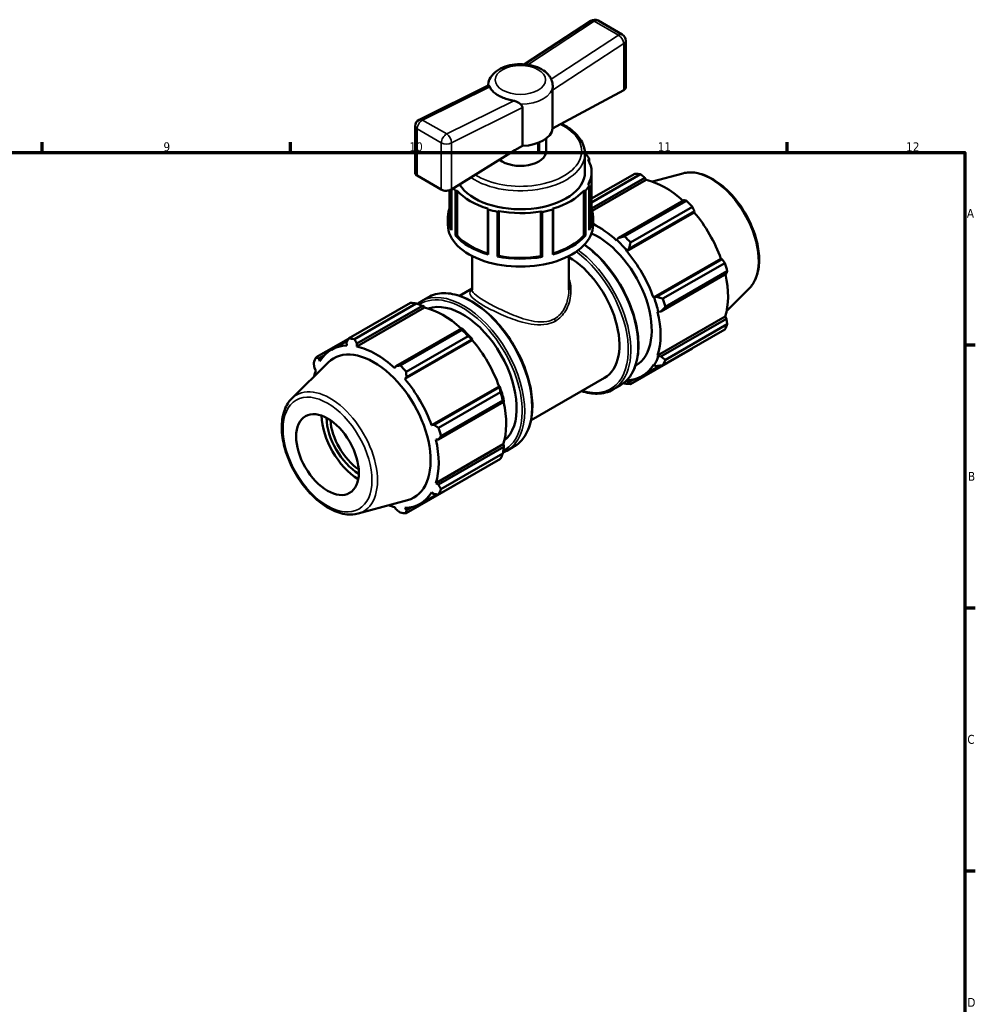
# Model space of a CAD drawing. Header units: millimetres. Extents: x 0 to 894, y 0 to 724.
# Tile 6 of 6: x 554 to 824, y 334 to 612. Entities that reach past the tile are written whole.
import ezdxf

# ---------------------------------------------------------------- set-up
doc = ezdxf.new("R2010")
doc.units = ezdxf.units.MM
for name, color, linetype, lineweight in [('Border (ISO)', 7, 'Continuous', 70), ('Visible (ISO)', 7, 'Continuous', 50), ('Visible Narrow (ISO)', 7, 'Continuous', 35)]:
    doc.layers.add(name, color=color, linetype=linetype, lineweight=lineweight)
doc.styles.add('Note Text (ISO)', font='tahoma.ttf')

# ---------------------------------------------------------------- blocks, each defined once
blk = doc.blocks.new('Borders Default Border')
at = {"layer": 'Border (ISO)'}
for p, q in [((560.67, 574), (560.67, 576.9)), ((630.75, 574), (630.75, 576.9)), ((700.83, 574), (700.83, 576.9)), ((770.92, 574), (770.92, 576.9)), ((821, 519.75), (823.9, 519.75)), ((821, 445.5), (823.9, 445.5)), ((821, 371.25), (823.9, 371.25))]:
    blk.add_line(p, q, dxfattribs=at)
at = {"layer": 'Border (ISO)', "flags": 128}
blk.add_lwpolyline([(20, 20), (20, 574), (821, 574), (821, 20), (20, 20)], dxfattribs=at)
at = {"layer": 'Border (ISO)', "color": 232, "true_color": 0xca0064, "char_height": 2.5, "attachment_point": 7, "style": 'Note Text (ISO)'}
for s, insert in [('9', (594.88, 574.35)), ('10', (664.29, 574.35)), ('11', (734.37, 574.4)), ('12', (804.46, 574.4)), ('A', (821.59, 555.62)), ('B', (821.89, 481.37)), ('C', (821.73, 407.08)), ('D', (821.73, 332.88))]:
    blk.add_mtext(s, dxfattribs=dict(at, insert=insert))

msp = doc.modelspace()

# ---------------------------------------------------------------- linework, layer by layer
at = {"layer": 'Visible (ISO)'}
for p, q in [((696.765, 598.923), (715.437, 611.185)), ((717.533, 611.247), (724.356, 607.317)), ((725.358, 592.404), (725.358, 605.584)), ((686.557, 592.973), (666.999, 583.291)), ((704.704, 580.796), (704.704, 591.591)), ((706.883, 582.05), (724.773, 591.63)), ((696.192, 586.689), (696.192, 575.894)), ((665.886, 581.499), (665.886, 568.319)), ((704.704, 580.796), (706.883, 582.05)), ((696.192, 575.894), (694.013, 574.639)), ((702.902, 574.428), (702.902, 577.98)), ((694.013, 574.639), (676.124, 563.615)), ((713.822, 573.753), (713.942, 573.742)), ((713.822, 568.477), (713.822, 573.684)), ((714.724, 572.014), (714.79, 572.014)), ((715.042, 572.213), (714.79, 572.014)), ((714.79, 572.014), (714.79, 571.894)), ((715.042, 571.385), (715.042, 572.213)), ((666.472, 567.487), (673.295, 563.558)), ((715.688, 568.477), (715.688, 555.829)), ((715.688, 561.01), (727.878, 568.03)), ((729.544, 567.868), (715.688, 559.889)), ((741.446, 568.137), (732.839, 565.803)), ((714.79, 564.939), (714.724, 564.939)), ((714.79, 564.939), (715.042, 564.74)), ((715.042, 564.74), (715.042, 552.092)), ((715.688, 558.231), (730.746, 566.903)), ((715.886, 557.516), (731.104, 566.279)), ((730.746, 566.903), (731.104, 566.279)), ((675.557, 563.367), (675.557, 555.829)), ((676.202, 552.092), (676.202, 563.664)), ((677.302, 563.211), (677.302, 550.564)), ((677.725, 563.173), (677.302, 563.211)), ((677.725, 563.173), (677.771, 563.199)), ((677.725, 550.525), (677.725, 563.173)), ((677.771, 563.199), (677.771, 550.552)), ((713.473, 563.199), (713.519, 563.173)), ((713.473, 563.199), (713.473, 550.552)), ((713.942, 563.211), (713.519, 563.173)), ((713.519, 563.173), (713.519, 550.525)), ((713.942, 550.564), (713.942, 563.211)), ((741.768, 560.555), (723.294, 549.916)), ((725.011, 550.367), (742.474, 560.423)), ((744.14, 558.665), (726.678, 548.609)), ((686.458, 558.197), (686.412, 558.17)), ((686.479, 557.927), (686.412, 558.17)), ((686.412, 558.17), (686.412, 545.523)), ((686.479, 545.279), (686.479, 557.927)), ((689.48, 557.438), (689.133, 557.294)), ((689.133, 557.294), (689.133, 544.646)), ((689.48, 557.438), (689.48, 557.476)), ((689.48, 544.791), (689.48, 557.438)), ((701.765, 557.267), (701.417, 557.414)), ((701.417, 557.414), (701.417, 544.767)), ((701.765, 557.267), (701.765, 557.229)), ((701.765, 557.229), (701.765, 544.581)), ((704.832, 558.17), (704.766, 557.927)), ((704.766, 557.927), (704.766, 545.279)), ((704.832, 558.17), (704.786, 558.197)), ((704.832, 545.523), (704.832, 558.17)), ((725.599, 546.148), (744.642, 557.114)), ((726.246, 546.803), (744.72, 557.442)), ((744.72, 557.442), (744.642, 557.114)), ((675.147, 553.597), (675.147, 555.829)), ((716.097, 553.597), (716.097, 555.829)), ((677.302, 550.564), (677.725, 550.525)), ((677.725, 550.525), (677.771, 550.552)), ((713.473, 550.552), (713.519, 550.525)), ((713.519, 550.525), (713.942, 550.564)), ((722.798, 549.342), (722.74, 549.164)), ((723.294, 549.916), (722.798, 549.342)), ((681.972, 535.232), (681.972, 544.809)), ((686.412, 545.523), (686.479, 545.279)), ((689.133, 544.646), (689.48, 544.791)), ((701.765, 544.619), (701.417, 544.767)), ((704.766, 545.279), (704.832, 545.523)), ((709.272, 535.232), (709.272, 544.809)), ((725.599, 546.148), (725.688, 546.293)), ((725.688, 546.293), (726.246, 546.803)), ((733.15, 533.07), (752.192, 544.036)), ((752.514, 543.942), (734.04, 533.303)), ((735.82, 532.774), (753.283, 542.83)), ((752.192, 544.036), (752.514, 543.942)), ((735.263, 529.186), (753.737, 539.825)), ((753.973, 540.505), (736.511, 530.449)), ((678.402, 533.57), (681.972, 535.626)), ((760.154, 535.65), (753.815, 529.378)), ((647.104, 521.516), (664.566, 531.572)), ((666.233, 531.41), (648.771, 521.354)), ((667.515, 531.974), (669.53, 533.135)), ((733.32, 533.074), (733.15, 533.07)), ((734.04, 533.303), (733.32, 533.074)), ((668.504, 530.23), (649.462, 519.264)), ((649.476, 520.102), (667.95, 530.741)), ((667.95, 530.741), (668.447, 530.474)), ((668.447, 530.474), (668.504, 530.23)), ((734.335, 529.082), (734.517, 529.043)), ((734.517, 529.043), (735.263, 529.186)), ((734.335, 516.736), (753.377, 527.701)), ((753.737, 527.081), (735.263, 516.442)), ((736.511, 515.501), (753.973, 525.557)), ((753.377, 527.701), (753.737, 527.081)), ((678.973, 524.393), (660.498, 513.755)), ((661.7, 513.908), (679.162, 523.964)), ((679.24, 524.258), (678.973, 524.393)), ((753.283, 524.027), (735.82, 513.971)), ((647.074, 521.457), (637.961, 516.21)), ((642.27, 518.371), (646.839, 521.002)), ((646.524, 520.389), (646.602, 519.542)), ((649.462, 519.264), (649.476, 520.102)), ((682.042, 521.065), (662.999, 510.099)), ((680.829, 522.206), (663.366, 512.15)), ((663.45, 510.641), (681.924, 521.28)), ((681.924, 521.28), (682.13, 521.21)), ((682.13, 521.21), (682.042, 521.065)), ((726.678, 508.666), (744.14, 518.722)), ((631.091, 504.587), (641.343, 514.733)), ((638.73, 515.865), (640.223, 516.725)), ((639.052, 515.16), (638.73, 515.865)), ((734.517, 516.565), (734.335, 516.736)), ((735.263, 516.442), (734.517, 516.565)), ((637.507, 513.157), (637.867, 512.536)), ((660.498, 513.755), (660.14, 513.115)), ((728.063, 513.874), (728.18, 513.942)), ((729.932, 510.9), (735.093, 513.872)), ((733.15, 514.112), (733.32, 513.912)), ((733.32, 513.912), (734.04, 513.733)), ((662.999, 510.099), (663.45, 510.641)), ((698.612, 498.473), (719.339, 510.409)), ((725.688, 509.483), (725.602, 509.722)), ((726.246, 509.21), (725.688, 509.483)), ((727.58, 509.978), (726.246, 509.21)), ((689.592, 507.987), (670.55, 497.021)), ((689.719, 507.78), (671.244, 497.141)), ((672.509, 496.315), (689.971, 506.371)), ((689.592, 507.987), (689.762, 507.991)), ((689.762, 507.991), (689.719, 507.78)), ((721.714, 507.103), (723.729, 508.263)), ((672.467, 493.025), (690.941, 503.663)), ((690.662, 504.047), (673.199, 493.991)), ((690.941, 503.663), (690.959, 503.96)), ((671.244, 497.141), (670.55, 497.021)), ((671.735, 493.033), (672.467, 493.025)), ((690.777, 491.652), (671.735, 480.687)), ((690.941, 490.919), (672.467, 480.28)), ((690.777, 491.652), (690.959, 491.481)), ((690.959, 491.481), (690.941, 490.919)), ((691.768, 489.858), (693.783, 491.019)), ((689.971, 487.569), (672.509, 477.513)), ((673.199, 479.042), (690.662, 489.098)), ((663.366, 472.207), (680.829, 482.263)), ((670.55, 478.063), (671.244, 477.572)), ((672.467, 480.28), (671.735, 480.687)), ((649.799, 472.101), (663.719, 475.876)), ((667.332, 474.851), (671.994, 477.536)), ((660.14, 473.958), (660.498, 473.335)), ((663.45, 473.048), (662.999, 473.681)), ((664.98, 473.929), (663.45, 473.048))]:
    msp.add_line(p, q, dxfattribs=at)
for centre, start, end in [((716.535, 609.514), 60.06401, 123.29331), ((723.358, 605.584), 0, 60.06401), ((667.886, 581.499), 116.33602, 180)]:
    msp.add_arc(centre, 2, start, end, dxfattribs=at)
for centre, major_axis, ratio, start_param, end_param in [((723.358, 592.445), (-2, 0.058), 0.5553469, 2.3724079, 3.157806), ((695.622, 581.124), (9.1, 0), 0.5758617, 4.7750529, 6.2205214), ((695.622, 574.428), (7.28, 0), 0.5758617, 3.7637399, 6.2831853), ((695.622, 568.477), (20.475, 0), 0.5758617, 0.3224707, 0.4629275), ((695.622, 568.477), (20.066, 0), 0.5758617, 5.972068, 6.5943026), ((667.886, 568.359), (2, 0.063), 0.5956728, 3.1229498, 3.9083479), ((695.622, 568.477), (-18.2, 0), 0.5758617, 0.3344208, 3.1415927), ((736.009, 543.376), (-13.474, 23.398), 0.5780931, 5.8451561, 5.9396837), ((695.622, 568.477), (20.475, 0), 0.5758617, 5.8202578, 5.9607146), ((736.443, 543.626), (12.531, -21.76), 0.5780931, 2.0696433, 2.6635608), ((674.709, 564.429), (2, 0.063), 0.5956728, 3.9083479, 5.4791443), ((695.622, 568.477), (-20.475, 0), 0.5758617, 0.3921065, 0.4629275), ((695.622, 568.477), (20.066, 0), 0.5758617, 3.6158736, 4.2381081), ((695.622, 568.477), (20.066, 0), 0.5758617, 5.1866699, 5.8089044), ((736.009, 543.376), (13.474, -23.398), 0.5780931, 1.9181653, 2.0126929), ((695.622, 555.829), (-20.475, 0), 0.5758617, 6.0828505, 6.605656), ((695.622, 568.477), (20.475, 0), 0.5758617, 4.2494615, 4.3899183), ((695.622, 568.477), (20.065, 0), 0.5758617, 4.4012717, 5.0053654), ((695.622, 568.477), (20.475, 0), 0.5758617, 5.0170816, 5.1753165), ((695.622, 555.829), (20.475, 0), 0.5758617, 5.9607146, 6.4835201), ((736.443, 543.626), (12.531, -21.76), 0.5780931, 1.2672974, 1.8781627), ((695.622, 553.597), (-20.475, 0), 0.5758617, 0, 3.1415927), ((695.622, 555.829), (-20.066, 0), 0.5758617, 0, 0.2544115), ((695.622, 555.829), (20.066, 0), 0.5758617, 6.0287738, 6.2831853), ((717.401, 532.66), (-12.531, 21.76), 0.5780931, 5.1942882, 5.573223), ((695.622, 555.829), (20.475, 0), 0.5758617, 3.6045202, 4.2494615), ((695.622, 555.829), (20.066, 0), 0.5758617, 3.6158736, 4.2355035), ((695.622, 555.829), (20.475, 0), 0.5758617, 5.1753165, 5.8202578), ((695.622, 555.829), (20.066, 0), 0.5758617, 5.1892744, 5.8089044), ((717.401, 532.66), (10.779, -18.718), 0.5780931, 0, 2.471688), ((718.546, 533.32), (-13.474, 23.398), 0.5780931, 5.059758, 5.1542856), ((717.401, 532.66), (12.665, -21.994), 0.5780931, 1.8781627, 2.0526956), ((695.622, 555.829), (20.066, 0), 0.5758617, 4.4012717, 5.0053654), ((717.401, 532.66), (-12.531, 21.76), 0.5780931, 4.4088901, 5.0197553), ((695.622, 555.829), (20.475, 0), 0.5758617, 4.3899183, 5.0170816), ((709.234, 527.957), (10.105, -17.548), 0.5780931, 0, 2.3554608), ((736.009, 543.376), (13.474, -23.398), 0.5780931, 1.1327672, 1.2272947), ((736.443, 543.626), (12.531, -21.76), 0.5780931, 0.4818993, 1.0759774), ((672.698, 506.917), (-13.474, 23.398), 0.5780931, 5.8451561, 5.9396837), ((679.288, 510.712), (-10.779, 18.718), 0.5780931, 3.239357, 6.185421), ((717.401, 532.66), (12.665, -21.994), 0.5780931, 1.0927645, 1.2672974), ((718.546, 533.32), (-13.474, 23.398), 0.5780931, 4.2743598, 4.3688874), ((673.843, 507.577), (12.531, -21.76), 0.5780931, 2.0696433, 2.6635608), ((717.401, 532.66), (-12.531, 21.76), 0.5780931, 3.6234919, 4.2343571), ((736.009, 543.376), (13.474, -23.398), 0.5780931, 0.347369, 0.4418966), ((672.698, 506.917), (13.474, -23.398), 0.5780931, 1.9181653, 2.0126929), ((673.843, 507.577), (-12.665, 21.994), 0.5780931, 5.0197553, 5.1942882), ((655.235, 496.861), (-13.474, 23.398), 0.5780931, 5.8451561, 5.9396837), ((673.843, 507.577), (12.531, -21.76), 0.5780931, 1.2672974, 1.8781627), ((654.801, 496.611), (-12.531, 21.76), 0.5780931, 5.9796864, 6.5905516), ((654.242, 496.29), (-11.317, 19.652), 0.5780931, 2.9904271, 6.4343509), ((654.801, 496.611), (-12.531, 21.76), 0.5780931, 5.1942882, 5.8051535), ((655.235, 496.861), (-13.474, 23.398), 0.5780931, 0.347369, 0.4418966), ((717.401, 532.66), (12.665, -21.994), 0.5780931, 0.3073663, 0.4818993), ((718.546, 533.32), (13.474, -23.398), 0.5780931, 0.347369, 0.4418966), ((654.801, 496.611), (12.531, -21.76), 0.5780931, 3.6234919, 3.7206637), ((655.235, 496.861), (13.474, -23.398), 0.5780931, 1.9181653, 2.0126929), ((717.401, 532.66), (12.531, -21.76), 0.5780931, 5.9803721, 6.5905516), ((654.801, 496.611), (-12.531, 21.76), 0.5780931, 4.4088901, 5.0197553), ((718.546, 533.32), (13.474, -23.398), 0.5780931, 5.8451561, 5.9396837), ((717.401, 532.66), (12.665, -21.994), 0.5780931, 5.9590022, 5.9796864), ((673.843, 507.577), (-12.665, 21.994), 0.5780931, 4.2343571, 4.4088901), ((672.698, 506.917), (13.474, -23.398), 0.5780931, 1.1327672, 1.2272947), ((673.843, 507.577), (12.531, -21.76), 0.5780931, 0.4818993, 1.0759774), ((650.249, 493.99), (-7.599, 13.196), 0.5780931, 0.8210656, 2.320527), ((650.249, 493.99), (6.612, -11.482), 0.5780931, 3.9508612, 5.4739168), ((650.78, 494.296), (-6.238, 10.832), 0.5780931, 0.8740089, 2.2675838), ((655.235, 496.861), (13.474, -23.398), 0.5780931, 1.1327672, 1.2272947), ((654.801, 496.611), (-12.531, 21.76), 0.5780931, 3.6234919, 4.2343571), ((672.698, 506.917), (13.474, -23.398), 0.5780931, 0.347369, 0.4418966), ((654.801, 496.611), (12.531, -21.76), 0.5780931, 5.9796864, 6.5905516), ((655.235, 496.861), (13.474, -23.398), 0.5780931, 0.347369, 0.4418966), ((654.801, 496.611), (12.531, -21.76), 0.5780931, 5.7041143, 5.8051535), ((655.235, 496.861), (13.474, -23.398), 0.5780931, 5.8451561, 5.9396837)]:
    msp.add_ellipse(centre, major_axis=major_axis, ratio=ratio, start_param=start_param, end_param=end_param, dxfattribs=at)
msp.add_ellipse((641.175, 488.765), major_axis=(6.238, -10.832), ratio=0.5780931, dxfattribs=at)
for points, knots in [([(703.735, 595.708), (703.301, 596.286), (702.76, 596.774), (701.435, 597.67), (700.623, 598.051), (698.86, 598.628), (697.906, 598.819), (695.97, 598.998), (694.989, 598.988), (693.074, 598.772), (692.14, 598.566), (690.389, 597.952), (689.571, 597.543), (688.171, 596.517), (687.577, 595.905), (686.815, 594.586), (686.591, 593.919), (686.529, 593.138), (686.524, 593.047), (686.523, 592.956)], [5.9065832, 5.9065832, 5.9065832, 5.9065832, 6.2024912, 6.2024912, 6.5517872, 6.5517872, 6.9094358, 6.9094358, 7.2621201, 7.2621201, 7.6151241, 7.6151241, 7.9731199, 7.9731199, 8.318394, 8.318394, 8.5931757, 8.5931757, 8.6294076, 8.6294076, 8.6294076, 8.6294076]), ([(703.735, 595.708), (703.757, 595.679), (703.778, 595.651), (703.997, 595.345), (704.173, 595.031), (704.298, 594.706)], [2.98329603, 2.98329603, 2.98329603, 2.98329603, 2.99878734, 2.99878734, 3.15019399, 3.15019399, 3.15019399, 3.15019399]), ([(686.557, 592.973), (686.592, 592.99), (686.651, 592.975), (686.768, 592.877), (686.821, 592.812), (686.897, 592.68), (686.922, 592.629), (686.946, 592.573)], [-2.25017777, -2.25017777, -2.25017777, -2.25017777, -2.1557653, -2.1557653, -2.08411691, -2.08411691, -2.04665808, -2.04665808, -2.04665808, -2.04665808]), ([(686.946, 592.573), (687.071, 592.281), (687.247, 591.995), (687.662, 591.461), (687.945, 591.167), (688.615, 590.612), (689, 590.35), (689.774, 589.905), (690.233, 589.68), (691.22, 589.281), (691.748, 589.108), (692.714, 588.847), (693.234, 588.732), (693.77, 588.643)], [2.19131663, 2.19131663, 2.19131663, 2.19131663, 2.34272327, 2.34272327, 2.50673929, 2.50673929, 2.67075531, 2.67075531, 2.83477133, 2.83477133, 2.99878734, 2.99878734, 3.15019399, 3.15019399, 3.15019399, 3.15019399]), ([(704.298, 594.706), (704.315, 594.661), (704.333, 594.613), (704.384, 594.476), (704.419, 594.381), (704.522, 594.076), (704.59, 593.851), (704.691, 593.365), (704.723, 593.115), (704.722, 592.856)], [1.81159492, 1.81159492, 1.81159492, 1.81159492, 1.8379545, 1.8379545, 1.88440928, 1.88440928, 1.97734494, 1.97734494, 2.06793271, 2.06793271, 2.06793271, 2.06793271]), ([(704.704, 591.591), (704.704, 591.706), (704.706, 591.835), (704.71, 592.108), (704.714, 592.253), (704.719, 592.552), (704.721, 592.706), (704.722, 592.856)], [0, 0, 0, 0, 0.04234986, 0.04234986, 0.08469972, 0.08469972, 0.12824063, 0.12824063, 0.12824063, 0.12824063]), ([(693.77, 588.643), (693.815, 588.636), (693.861, 588.627), (694.081, 588.58), (694.252, 588.526), (694.679, 588.351), (694.92, 588.211), (695.334, 587.918), (695.505, 587.777), (695.664, 587.64)], [-1.56242105, -1.56242105, -1.56242105, -1.56242105, -1.54473119, -1.54473119, -1.47666753, -1.47666753, -1.37047216, -1.37047216, -1.2813969, -1.2813969, -1.2813969, -1.2813969]), ([(695.664, 587.64), (695.768, 587.55), (695.864, 587.452), (696.021, 587.247), (696.084, 587.14), (696.169, 586.919), (696.192, 586.804), (696.192, 586.689)], [0.54306442, 0.54306442, 0.54306442, 0.54306442, 0.58660533, 0.58660533, 0.62895519, 0.62895519, 0.67130504, 0.67130504, 0.67130504, 0.67130504]), ([(713.822, 573.684), (713.822, 574.805), (713.533, 575.922), (712.416, 578.068), (711.56, 579.091), (709.515, 580.814), (708.366, 581.539), (707.08, 582.156)], [5.49778714, 5.49778714, 5.49778714, 5.49778714, 5.78922251, 5.78922251, 6.09734234, 6.09734234, 6.37418373, 6.37418373, 6.37418373, 6.37418373]), ([(741.446, 568.137), (742.619, 568.455), (743.889, 568.494), (746.607, 568.047), (748.062, 567.512), (750.988, 565.905), (752.457, 564.812), (755.226, 562.2), (756.525, 560.682), (758.83, 557.378), (759.837, 555.595), (761.464, 551.933), (762.084, 550.054), (762.873, 546.372), (763.04, 544.57), (762.875, 541.216), (762.544, 539.662), (761.501, 537.291), (760.899, 536.387), (760.154, 535.65)], [5.6508865, 5.6508865, 5.6508865, 5.6508865, 5.9414672, 5.9414672, 6.2600776, 6.2600776, 6.59097, 6.59097, 6.9211718, 6.9211718, 7.2498571, 7.2498571, 7.5786217, 7.5786217, 7.9089938, 7.9089938, 8.2396148, 8.2396148, 8.4901479, 8.4901479, 8.4901479, 8.4901479]), ([(713.684, 548.044), (714.002, 547.822), (714.318, 547.59), (716.455, 545.954), (718.222, 544.248), (721.47, 540.394), (722.95, 538.247), (725.48, 533.725), (726.528, 531.351), (728.089, 526.612), (728.601, 524.247), (729.03, 519.758), (728.947, 517.634), (728.179, 513.85), (727.496, 512.186), (725.766, 509.763), (724.819, 508.891), (723.729, 508.263)], [6.3900299, 6.3900299, 6.3900299, 6.3900299, 6.4459002, 6.4459002, 6.7692802, 6.7692802, 7.092077, 7.092077, 7.41465, 7.41465, 7.7375127, 7.7375127, 8.0609531, 8.0609531, 8.3833586, 8.3833586, 8.6413135, 8.6413135, 8.6413135, 8.6413135]), ([(669.53, 533.135), (670.829, 533.883), (672.328, 534.28), (675.588, 534.345), (677.355, 533.997), (680.994, 532.58), (682.868, 531.497), (686.509, 528.709), (688.276, 527.004), (691.524, 523.15), (693.004, 521.002), (695.534, 516.48), (696.582, 514.107), (698.143, 509.367), (698.655, 507.002), (699.084, 502.513), (699.001, 500.39), (698.233, 496.605), (697.55, 494.941), (695.82, 492.518), (694.873, 491.646), (693.783, 491.019)], [5.4997209, 5.4997209, 5.4997209, 5.4997209, 5.8072491, 5.8072491, 6.1230768, 6.1230768, 6.4459002, 6.4459002, 6.7692802, 6.7692802, 7.092077, 7.092077, 7.41465, 7.41465, 7.7375127, 7.7375127, 8.0609531, 8.0609531, 8.3833586, 8.3833586, 8.6413135, 8.6413135, 8.6413135, 8.6413135]), ([(721.714, 507.103), (720.415, 506.355), (718.916, 505.958), (715.887, 505.897), (714.381, 506.15), (712.843, 506.668)], [2.3581282, 2.3581282, 2.3581282, 2.3581282, 2.6656564, 2.6656564, 2.93728171, 2.93728171, 2.93728171, 2.93728171]), ([(631.091, 504.587), (630.226, 503.732), (629.555, 502.653), (628.578, 500.078), (628.31, 498.551), (628.231, 495.214), (628.439, 493.395), (629.308, 489.689), (629.969, 487.803), (631.669, 484.151), (632.706, 482.386), (635.058, 479.14), (636.371, 477.661), (639.16, 475.131), (640.635, 474.082), (643.619, 472.54), (645.128, 472.046), (647.702, 471.759), (648.787, 471.826), (649.799, 472.101)], [0.9346301, 0.9346301, 0.9346301, 0.9346301, 1.2252108, 1.2252108, 1.5438212, 1.5438212, 1.8747136, 1.8747136, 2.2049154, 2.2049154, 2.5336007, 2.5336007, 2.8623653, 2.8623653, 3.1927374, 3.1927374, 3.5233584, 3.5233584, 3.7738915, 3.7738915, 3.7738915, 3.7738915])]:
    msp.add_open_spline(points, degree=3, knots=knots, dxfattribs=at)
for points, weights in [([(730.746, 566.903), (730.16, 567.377), (729.544, 567.868)], [1.00297754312, 1.0018966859, 1]), ([(742.474, 560.423), (742.116, 560.492), (741.768, 560.555)], [1, 1.0018966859, 1.00297754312]), ([(744.72, 557.442), (744.439, 558.042), (744.14, 558.665)], [1.00297754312, 1.0018966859, 1]), ([(725.011, 550.367), (724.128, 550.133), (723.294, 549.916)], [1.0167739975, 1.01189415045, 1.00621565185]), ([(726.246, 546.803), (726.45, 547.683), (726.678, 548.609)], [1.00621565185, 1.01189415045, 1.0167739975]), ([(753.283, 542.83), (752.893, 543.399), (752.514, 543.942)], [1, 1.0018966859, 1.00297754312]), ([(753.737, 539.825), (753.855, 540.16), (753.973, 540.505)], [1.00297754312, 1.0018966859, 1]), ([(666.233, 531.41), (667.116, 531.073), (667.95, 530.741)], [1.0167739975, 1.01189415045, 1.00621565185]), ([(735.82, 532.774), (734.904, 533.04), (734.04, 533.303)], [1.0167739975, 1.01189415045, 1.00621565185]), ([(735.263, 529.186), (735.866, 529.801), (736.511, 530.449)], [1.00621565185, 1.01189415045, 1.0167739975]), ([(753.973, 525.557), (753.855, 526.336), (753.737, 527.081)], [1, 1.0018966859, 1.00297754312]), ([(678.973, 524.393), (679.073, 524.188), (679.162, 523.964)], [1.00621565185, 1.01189415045, 1.0167739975]), ([(646.524, 520.389), (646.806, 520.939), (647.104, 521.516)], [1.00297754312, 1.0018966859, 1]), ([(648.771, 521.354), (649.128, 520.714), (649.476, 520.102)], [1, 1.0018966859, 1.00297754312]), ([(680.829, 522.206), (681.395, 521.738), (681.924, 521.28)], [1.0167739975, 1.01189415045, 1.00621565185]), ([(744.14, 518.722), (744.155, 518.751), (744.17, 518.78)], [1, 1.00009554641, 1.0001890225]), ([(637.507, 513.157), (637.389, 513.902), (637.271, 514.681)], [1.00297754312, 1.0018966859, 1]), ([(637.961, 516.21), (638.351, 516.033), (638.73, 515.865)], [1, 1.0018966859, 1.00297754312]), ([(736.511, 515.501), (735.866, 515.977), (735.263, 516.442)], [1.0167739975, 1.01189415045, 1.00621565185]), ([(660.498, 513.755), (661.084, 513.829), (661.7, 513.908)], [1.00297754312, 1.0018966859, 1]), ([(663.366, 512.15), (663.407, 511.379), (663.45, 510.641)], [1, 1.0018966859, 1.00297754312]), ([(734.04, 513.733), (734.904, 513.846), (735.82, 513.971)], [1.00621565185, 1.01189415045, 1.0167739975]), ([(724.727, 508.936), (724.868, 508.882), (725.011, 508.827)], [1.0151680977, 1.01598157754, 1.0167739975]), ([(726.678, 508.666), (726.45, 508.939), (726.246, 509.21)], [1.0167739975, 1.01189415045, 1.00621565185]), ([(689.719, 507.78), (689.85, 507.094), (689.971, 506.371)], [1.00621565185, 1.01189415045, 1.0167739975]), ([(690.662, 504.047), (690.812, 503.855), (690.941, 503.663)], [1.0167739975, 1.01189415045, 1.00621565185]), ([(671.244, 497.141), (671.861, 496.735), (672.509, 496.315)], [1.00297754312, 1.0018966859, 1]), ([(673.199, 493.991), (672.823, 493.497), (672.467, 493.025)], [1, 1.0018966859, 1.00297754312]), ([(690.941, 490.919), (690.812, 490.031), (690.662, 489.098)], [1.00621565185, 1.01189415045, 1.0167739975]), ([(680.886, 482.337), (680.858, 482.3), (680.829, 482.263)], [1.01627715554, 1.01652660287, 1.0167739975]), ([(672.467, 480.28), (672.823, 479.672), (673.199, 479.042)], [1.00297754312, 1.0018966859, 1]), ([(672.509, 477.513), (671.861, 477.541), (671.244, 477.572)], [1, 1.0018966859, 1.00297754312]), ([(661.7, 472.369), (661.084, 472.86), (660.498, 473.335)], [1, 1.0018966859, 1.00297754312]), ([(663.45, 473.048), (663.407, 472.635), (663.366, 472.207)], [1.00297754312, 1.0018966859, 1])]:
    msp.add_rational_spline(points, weights, degree=2, dxfattribs=at)
for points in [[(666.517, 531.301), (666.835, 531.549), (667.168, 531.774), (667.515, 531.974)], [(691.768, 489.858), (691.425, 489.661), (691.069, 489.488), (690.7, 489.339)]]:
    msp.add_open_spline(points, degree=3, dxfattribs=at)
at = {"layer": 'Visible Narrow (ISO)'}
for p, q in [((697.74, 598.81), (716.436, 611.088)), ((716.436, 611.088), (723.26, 607.159)), ((723.26, 607.159), (704.298, 594.706)), ((704.704, 591.591), (724.773, 604.77)), ((724.773, 604.77), (724.773, 591.63)), ((667.984, 583.187), (686.946, 592.573)), ((693.77, 588.643), (674.808, 579.257)), ((676.124, 576.755), (696.192, 586.689)), ((674.808, 579.257), (667.984, 583.187)), ((666.472, 580.684), (673.295, 576.755)), ((666.472, 567.487), (666.472, 580.684)), ((673.295, 576.755), (673.295, 563.558)), ((676.124, 563.615), (676.124, 576.755))]:
    msp.add_line(p, q, dxfattribs=at)
for centre, major_axis, ratio, start_param, end_param in [((716.535, 609.514), (-1.098, 1.672), 0.5365148, 5.467038, 6.2831853), ((716.535, 609.514), (0.998, 1.733), 0.5780931, 0, 0.8532776), ((723.358, 605.584), (0.998, 1.733), 0.5780931, 0, 0.8532776), ((723.358, 605.584), (1.098, -1.672), 0.5365148, 0.754649, 2.3254453), ((723.358, 605.584), (2, 0), 0.5758617, 5.4977871, 6.2831853), ((695.622, 592.88), (9.1, 0), 0.5758617, 4.7169542, 6.2786201), ((667.886, 581.499), (-2, 0), 0.5758617, 0, 0.7853982), ((667.886, 581.499), (0.998, 1.733), 0.5780931, 0.7136513, 2.3542608), ((667.886, 581.499), (-0.887, 1.792), 0.616855, 5.5372908, 6.2831853), ((695.622, 574.428), (17.29, 0), 0.5758617, 3.878297, 7.1494544), ((674.709, 577.569), (-0.998, -1.733), 0.5780931, 3.8552439, 5.4958534), ((674.709, 577.569), (-0.887, 1.792), 0.616855, 3.9664945, 5.5372908), ((674.709, 577.569), (2, 0), 0.5758617, 3.9269908, 5.4977871), ((695.622, 573.684), (18.2, 0), 0.5758617, 3.8337053, 6.2831853), ((749.369, 551.07), (-9.462, 16.431), 0.5780931, 3.2927583, 6.1320197), ((711.603, 529.321), (12.126, -21.058), 0.5780931, 0, 2.2433376), ((709.234, 527.957), (11.877, -20.625), 0.5780931, 5.7299716, 8.5155014), ((709.587, 528.161), (12.126, -21.058), 0.5780931, 0, 2.2203896), ((681.657, 512.077), (-12.126, 21.058), 0.5780931, 3.1415927, 6.2831853), ((679.288, 510.712), (-11.877, 20.625), 0.5780931, 3.110261, 6.3156878), ((679.641, 510.916), (12.126, -21.058), 0.5780931, 0, 3.1415926), ((705.918, 526.743), (-0.454, 0.789), 0.5780931, 0.7873319, 1.5992736), ((641.875, 489.168), (-9.462, 16.431), 0.5780931, 2.9904271, 6.4343509)]:
    msp.add_ellipse(centre, major_axis=major_axis, ratio=ratio, start_param=start_param, end_param=end_param, dxfattribs=at)
for centre, major_axis, ratio in [((695.622, 594.515), (7.1, 0), 0.5758617), ((641.175, 488.765), (8.852, -15.371), 0.5780931)]:
    msp.add_ellipse(centre, major_axis=major_axis, ratio=ratio, dxfattribs=at)
for points, knots in [([(705.475, 526.458), (706.684, 527.154), (707.675, 528.204), (708.787, 530.101), (709.104, 530.831), (709.892, 533.333), (710.019, 535.202), (709.607, 537.488), (709.462, 538.027), (709.271, 538.543)], [-8.5794969, -8.5794969, -8.5794969, -8.5794969, -8.1162888, -8.1162888, -7.8579517, -7.8579517, -7.2560867, -7.2560867, -7.0648665, -7.0648665, -7.0648665, -7.0648665]), ([(681.972, 535.391), (681.42, 534.884), (681.247, 534.429), (681.648, 533.421), (682.153, 532.883), (683.799, 531.643), (684.931, 530.943), (687.636, 529.48), (689.199, 528.721), (692.553, 527.292), (694.351, 526.627), (697.254, 525.835), (698.375, 525.599), (700.729, 525.337), (701.96, 525.345), (703.954, 525.75), (704.751, 526.041), (705.475, 526.458)], [-3.5922935, -3.5922935, -3.5922935, -3.5922935, -3.0259646, -3.0259646, -2.5191218, -2.5191218, -2.023014, -2.023014, -1.5258511, -1.5258511, -0.9964963, -0.9964963, -0.6605198, -0.6605198, -0.2772847, -0.2772847, 0, 0, 0, 0]), ([(705.274, 527.113), (704.595, 526.722), (703.845, 526.46), (701.961, 526.127), (700.794, 526.162), (698.553, 526.503), (697.484, 526.774), (694.706, 527.649), (692.979, 528.355), (689.741, 529.838), (688.225, 530.608), (685.586, 532.059), (684.472, 532.735), (682.829, 533.898), (682.308, 534.381), (682.011, 534.949), (681.972, 535.092), (681.971, 535.231)], [0, 0, 0, 0, 0.2772847, 0.2772847, 0.6605198, 0.6605198, 0.9964963, 0.9964963, 1.5258511, 1.5258511, 2.023014, 2.023014, 2.5191218, 2.5191218, 3.0259646, 3.0259646, 3.2120522, 3.2120522, 3.2120522, 3.2120522]), ([(709.273, 535.232), (709.274, 534.177), (709.128, 533.113), (708.631, 531.353), (708.346, 530.636), (707.328, 528.781), (706.408, 527.766), (705.274, 527.113)], [7.5018005, 7.5018005, 7.5018005, 7.5018005, 7.8579517, 7.8579517, 8.1162888, 8.1162888, 8.5794969, 8.5794969, 8.5794969, 8.5794969])]:
    msp.add_open_spline(points, degree=3, knots=knots, dxfattribs=at)

# ---------------------------------------------------------------- block references
msp.add_blockref('Borders Default Border', (0, 0))

doc.saveas('drawing.dxf')
